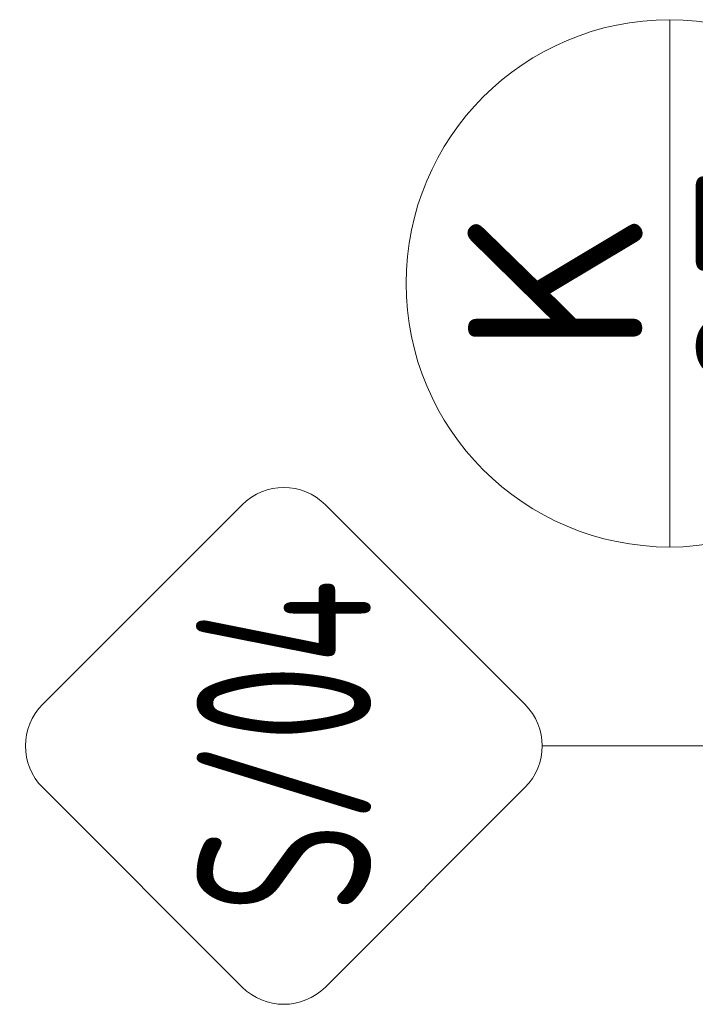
# Model space of a CAD drawing. Header units: millimetres. Extents: x -916886 to 3713765, y -2985421 to 1675785.
# Tile 129 of 256: x 201808 to 203356, y 218363 to 220619. Entities that reach past the tile are written whole.
import ezdxf
from ezdxf.enums import TextEntityAlignment as Align

# ---------------------------------------------------------------- set-up
doc = ezdxf.new("R2010")
doc.units = ezdxf.units.MM
doc.layers.add('A99_N_znaceni 200', color=5, linetype='Continuous', lineweight=5)
doc.styles.add('A99_popis', font='isocpeur.ttf')

# ---------------------------------------------------------------- blocks, each defined once
blk = doc.blocks.new('*U72')
at = {"color": 0}
for p, q in [((-0.721, 4.139), (-4.149, 0.711)), ((4.139, 0.711), (0.711, 4.139)), ((-4.149, -0.721), (-0.721, -4.149)), ((0.711, -4.149), (4.139, -0.721)), ((-0.005, -4.445), (-0.005, -22.145))]:
    blk.add_line(p, q, dxfattribs=at)
for centre, start, end in [((-0.005, 3.424), 45, 135), ((-3.433, -0.005), 135, 225), ((3.424, -0.005), 315, 45), ((-0.005, -3.433), 225, 315)]:
    blk.add_arc(centre, 1.012, start, end, dxfattribs=at)
at = {"color": 0, "linetype": 'ByBlock', "style": 'A99_popis', "width": 0.953108}
blk.add_attdef('SKLADBA', text='', height=3, rotation=0.0103, dxfattribs=at).set_placement((-2.863, -1.506), (2.855, -1.505), align=Align.FIT)
blk = doc.blocks.new('*U20')
at = {"color": 0, "linetype": 'ByBlock'}
blk.add_line((-3.02, 0), (3.02, 0), dxfattribs=at)
blk.add_circle((0, 0), 3.02, dxfattribs=at)
at = {"color": 0, "linetype": 'ByBlock', "style": 'A99_popis'}
for tag, p in [('KATEGORIE', (0, 1.31)), ('PRVEK', (0, -1.298))]:
    blk.add_attdef(tag, text='', height=2, dxfattribs=at).set_placement(p, align=Align.MIDDLE_CENTER)

msp = doc.modelspace()

# ---------------------------------------------------------------- block references
at = {"layer": 'A99_N_znaceni 200', "xscale": 200, "yscale": 200, "zscale": 200, "rotation": 90.00000000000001}
msp.add_blockref('*U20', (203297.5, 220015), dxfattribs=at).add_auto_attribs({'KATEGORIE': 'K', 'PRVEK': '05'})
at = {"layer": 'A99_N_znaceni 200', "lineweight": 5}
ref = msp.add_blockref('*U72', (202412.7, 218956), dxfattribs=dict(at, xscale=133.3, yscale=133.3, zscale=133.3, rotation=89.99999999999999))
ref.add_attrib('SKLADBA', 'S/04', dxfattribs={"layer": '0', "color": 0, "linetype": 'ByBlock', "height": 400, "rotation": 90.0103, "style": 'A99_popis', "width": 0.635246}).set_placement((202613.5, 218574.3), (202613.3, 219336.6), align=Align.FIT)

doc.saveas('drawing.dxf')
